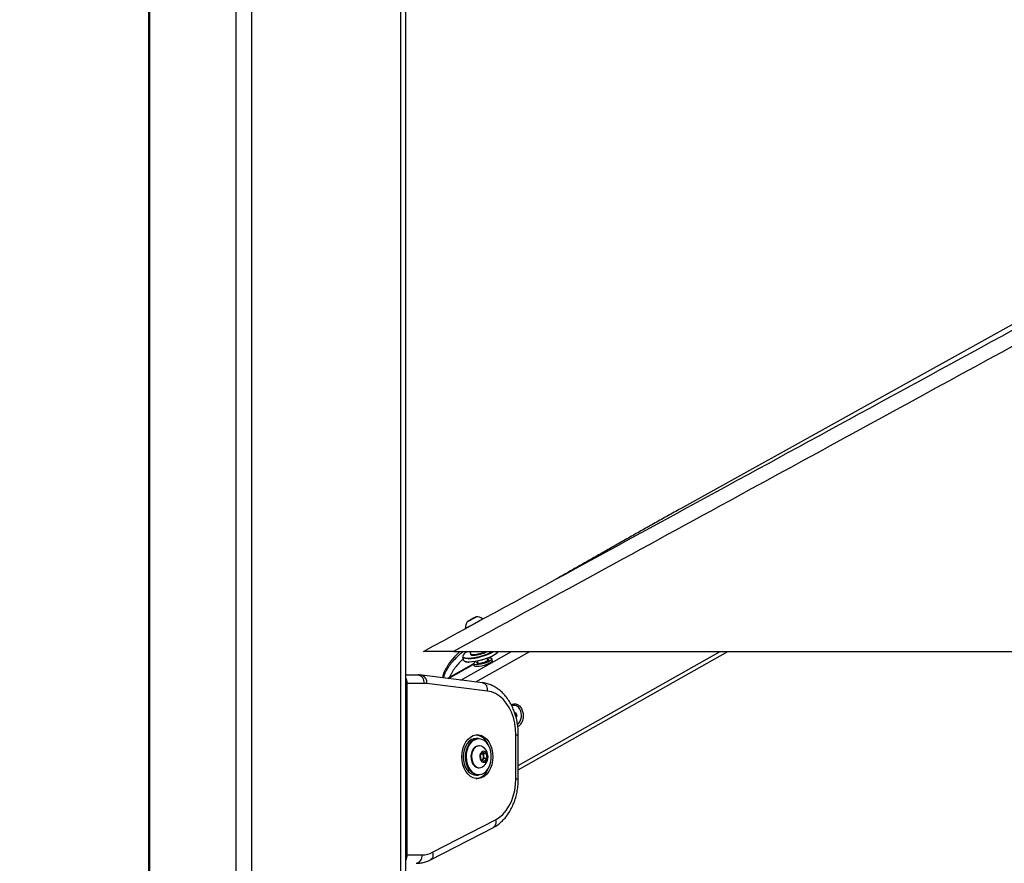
# Model space of a CAD drawing. Header units: millimetres. Extents: x 1591 to 17407, y 888 to 16227.
# Tile 9 of 78: x 3356 to 4297, y 5698 to 6504. Entities that reach past the tile are written whole.
import ezdxf

# ---------------------------------------------------------------- set-up
doc = ezdxf.new("R2010")
doc.units = ezdxf.units.MM
doc.layers.add('COMPONENT_GEOMETRY', color=7, linetype='Continuous')
doc.styles.add('SLDTEXTSTYLE1', font='TXT', dxfattribs={"width": 0.75})
doc.dimstyles.new('SLDDIMSTYLE0', dxfattribs={"dimtxt": 100, "dimasz": 6.604, "dimexe": 0, "dimexo": 0.0625, "dimgap": 25, "dimtad": 0, "dimtih": 1, "dimtoh": 1, "dimdec": 0, "dimlfac": 0.5, "dimrnd": 1e-09, "dimzin": 12, "dimdsep": 46, "dimtxsty": 'SLDTEXTSTYLE1', "dimsah": 1, "dimcen": 0.09, "dimadec": 0, "dimazin": 3, "dimtfac": 1, "dimtdec": 0, "dimtofl": 0, "dimtmove": 0, "dimatfit": 3, "dimfxl": 1, "dimfrac": 2, "dimtolj": 1, "dimtzin": 12, "dimarcsym": 0})

# ---------------------------------------------------------------- blocks, each defined once
blk = doc.blocks.new('_D_3')
at = {"layer": 'COMPONENT_GEOMETRY', "color": 7, "ltscale": 2}
for p, q in [((3713.93, 7249.5), (1732.15, 7249.5)), ((1738.5, 7249.5), (1738.5, 4229)), ((1738.5, 1049.75), (1738.5, 4070.25)), ((2628.56, 1049.75), (1732.15, 1049.75))]:
    blk.add_line(p, q, dxfattribs=at)
for points in [[(1738.5, 7249.5), (1737.49, 7242.89), (1739.52, 7242.89)], [(1738.5, 1049.75), (1739.52, 1056.35), (1737.49, 1056.35)]]:
    blk.add_solid(points, dxfattribs=at)
at = {"layer": 'COMPONENT_GEOMETRY', "color": 7, "ltscale": 2, "insert": (1590.73, 4199.15), "char_height": 100, "attachment_point": 1, "style": 'SLDTEXTSTYLE1'}
blk.add_mtext('3100', dxfattribs=at)

msp = doc.modelspace()

# ---------------------------------------------------------------- linework, layer by layer
at = {"color": 7, "linetype": 'Continuous', "lineweight": 25, "ltscale": 2}
for p, q in [((3479.15, 7229.05), (3479.15, 1481.05)), ((3724.96, 1481.05), (3724.96, 7229.05)), ((4771.05, 6472.16), (3987.61, 6037)), ((3787.68, 5931.19), (3785.18, 5929.83)), ((3785.18, 5929.83), (3785.43, 5929.97)), ((3785.43, 5929.97), (3788.17, 5931.47)), ((3785.43, 5929.96), (3785.43, 5929.97)), ((3790.43, 5932.7), (3787.68, 5931.19)), ((3788.17, 5931.47), (3790.67, 5932.84)), ((3788.18, 5931.46), (3788.17, 5931.47)), ((3790.67, 5932.84), (3790.43, 5932.7)), ((3798.9, 5931.06), (3798.53, 5931.73)), ((3781.86, 5922.61), (3782.23, 5921.95)), ((3770.62, 5900.55), (6310.54, 5900.55)), ((3832.58, 5787.41), (4032.92, 5900.55)), ((3779.18, 5895.43), (3780.02, 5892.46)), ((3786.57, 5898.68), (3786.77, 5897.97)), ((3793.32, 5891.35), (3793.94, 5889.15)), ((3803.56, 5891.87), (3802.94, 5894.07)), ((3807.72, 5891.86), (3807.2, 5893.71)), ((3789.87, 5888.85), (3765.04, 5874.83)), ((3789.87, 5888.82), (3790.4, 5886.96)), ((3724.96, 5878.11), (3736.77, 5878.11)), ((3798.45, 5870.7), (3740.34, 5877.89)), ((3726.1, 5870.11), (3726.1, 5706.11)), ((3742.42, 5870.11), (3726.1, 5870.11)), ((3803.12, 5862.76), (3745.01, 5869.95)), ((3828.61, 5849.01), (3828.25, 5849.01)), ((3828.92, 5842.37), (3829.48, 5842.5)), ((3829.48, 5842.5), (3831.03, 5839.81)), ((3829.79, 5839.81), (3831.03, 5839.81)), ((3831.03, 5839.81), (3830.41, 5837.51)), ((3794.45, 5817.45), (3792.19, 5817.45)), ((3830.23, 5778.98), (3830.23, 5820.92)), ((3832.58, 5778.98), (3832.58, 5820.92)), ((3795.27, 5810.45), (3794.74, 5810.45)), ((3796.3, 5801.4), (3798.74, 5804.47)), ((3796.97, 5796.87), (3796.3, 5801.4)), ((3800.07, 5795.43), (3796.97, 5796.87)), ((3798.35, 5796.97), (3797.92, 5796.43)), ((3797.94, 5803.47), (3798.9, 5803.03)), ((3799.56, 5798.51), (3798.35, 5796.97)), ((3798.74, 5804.47), (3801.84, 5803.03)), ((3798.9, 5803.03), (3801.84, 5803.03)), ((3798.9, 5803.03), (3799.23, 5800.77)), ((3799.23, 5800.77), (3799.56, 5798.51)), ((3799.56, 5798.51), (3802.5, 5798.51)), ((3802.5, 5798.51), (3800.07, 5795.43)), ((3801.84, 5803.03), (3802.5, 5798.51)), ((3794.74, 5789.45), (3795.27, 5789.45)), ((3792.19, 5782.45), (3794.45, 5782.45)), ((3748.72, 5701.53), (3808.7, 5732.4)), ((3750.72, 5708.64), (3810.69, 5739.51)), ((3726.1, 5706.11), (3740.56, 5706.11))]:
    msp.add_line(p, q, dxfattribs=at)
at = {"color": 8, "linetype": 'Continuous', "lineweight": 25, "ltscale": 2}
for p, q in [((3480.23, 7229.05), (3480.23, 1481.05)), ((3562.66, 7229.05), (3562.66, 1481.05)), ((3577.45, 7229.05), (3577.45, 1481.05)), ((3720.13, 7229.05), (3720.13, 1481.05)), ((3777.67, 5873.27), (3825.99, 5900.55)), ((3792.13, 5871.48), (3843.61, 5900.55)), ((3832.58, 5791.68), (4025.35, 5900.55)), ((3765.87, 5874.73), (3790, 5888.36)), ((3724.96, 5870.11), (3726.1, 5870.11)), ((3830.23, 5820.92), (3832.58, 5820.92)), ((3830.23, 5778.98), (3832.58, 5778.98)), ((3724.96, 5706.11), (3726.1, 5706.11))]:
    msp.add_line(p, q, dxfattribs=at)
at = {"color": 7, "linetype": 'Continuous', "lineweight": 25, "ltscale": 2, "flags": 128}
for points in [[(3781.86, 5922.61), (3782.02, 5922.7), (3782.75, 5923.09), (3784.03, 5923.79), (3785.77, 5924.74), (3787.84, 5925.87), (3790.09, 5927.1), (3792.34, 5928.33), (3794.44, 5929.48), (3796.22, 5930.45), (3797.55, 5931.19), (3798.34, 5931.62), (3798.53, 5931.73)], [(3783.77, 5929.06), (3783.96, 5929.16), (3784.75, 5929.59), (3786.02, 5930.28), (3787.59, 5931.14), (3789.2, 5932.02), (3790.62, 5932.8), (3791.63, 5933.36), (3792.08, 5933.6), (3791.89, 5933.5), (3791.1, 5933.07), (3789.83, 5932.38), (3788.27, 5931.52), (3786.65, 5930.64), (3785.23, 5929.86), (3784.22, 5929.31), (3783.77, 5929.06)], [(3783.83, 5900.56), (3782.26, 5899.59), (3780.67, 5898.35), (3779.71, 5897.2), (3779.41, 5896.19), (3779.71, 5895.44)], [(3785.36, 5890.72), (3788.09, 5890.85), (3791.18, 5891.25), (3794.49, 5891.88), (3797.91, 5892.74), (3801.28, 5893.78), (3804.47, 5894.96), (3807.35, 5896.23), (3809.8, 5897.54), (3811.72, 5898.84), (3813.03, 5900.07), (3813.42, 5900.62)], [(3812.98, 5899.91), (3812.76, 5899.63), (3811.48, 5898.43), (3809.61, 5897.16), (3807.21, 5895.88), (3804.4, 5894.64), (3801.28, 5893.49), (3797.99, 5892.47), (3794.65, 5891.64), (3791.41, 5891.01), (3788.4, 5890.63), (3785.73, 5890.5)], [(3787.01, 5900.57), (3786.8, 5899.93), (3786.56, 5899.03)], [(3784.53, 5893.69), (3782.27, 5893.83), (3780.58, 5894.22), (3779.52, 5894.86), (3779.18, 5895.43)], [(3780.02, 5892.46), (3780.36, 5891.88), (3781.42, 5891.25), (3783.11, 5890.85), (3785.36, 5890.72)], [(3786.56, 5899.03), (3786.55, 5898.86), (3786.89, 5898.25), (3787.89, 5897.87), (3789.47, 5897.74)], [(3786.77, 5897.97), (3787.09, 5897.54), (3788.09, 5897.16), (3789.67, 5897.03)], [(3792.62, 5887.93), (3791.07, 5888.07), (3790.12, 5888.46), (3789.86, 5889.08), (3790.29, 5889.88), (3791.39, 5890.79), (3791.86, 5891.09)], [(3804.32, 5894.61), (3804.45, 5894.61), (3806, 5894.47), (3806.95, 5894.08), (3807.21, 5893.45), (3806.78, 5892.65), (3805.68, 5891.74), (3803.99, 5890.79), (3801.87, 5889.88), (3799.47, 5889.08), (3797, 5888.46), (3794.66, 5888.07), (3792.62, 5887.93), (3792.62, 5887.93)], [(3794.7, 5889.1), (3793.52, 5889.24), (3792.95, 5889.61), (3793.05, 5890.19), (3793.51, 5890.67)], [(3807.72, 5891.86), (3807.74, 5891.6), (3807.3, 5890.8), (3806.2, 5889.89), (3804.52, 5888.94), (3802.39, 5888.02), (3800, 5887.22), (3797.53, 5886.6), (3795.18, 5886.21), (3793.15, 5886.07)], [(3803.13, 5893.39), (3803.55, 5893.3), (3804.12, 5892.93), (3804.02, 5892.35), (3803.26, 5891.64), (3801.93, 5890.89), (3800.19, 5890.19), (3798.25, 5889.61), (3796.35, 5889.24), (3794.7, 5889.1)], [(3793.15, 5886.07), (3791.6, 5886.21), (3790.65, 5886.6), (3790.4, 5886.96)], [(3830.23, 5820.92), (3829.96, 5826.57), (3829.16, 5832.11), (3827.83, 5837.45), (3826.01, 5842.49), (3823.73, 5847.14), (3821.03, 5851.32), (3817.95, 5854.94), (3814.56, 5857.94), (3810.91, 5860.27), (3807.08, 5861.89), (3803.12, 5862.76)], [(3778.61, 5799.95), (3778.87, 5803.81), (3779.62, 5807.54), (3780.84, 5811.01), (3782.49, 5814.1), (3784.51, 5816.71), (3786.84, 5818.75), (3789.4, 5820.15), (3792.09, 5820.86), (3794.83, 5820.86), (3797.53, 5820.15), (3800.08, 5818.75), (3802.41, 5816.71), (3804.44, 5814.1), (3806.09, 5811.01), (3807.31, 5807.54), (3808.06, 5803.81), (3808.31, 5799.95), (3808.06, 5796.09), (3807.31, 5792.36), (3806.09, 5788.9), (3804.44, 5785.8), (3802.41, 5783.19), (3800.08, 5781.15), (3797.53, 5779.75), (3794.83, 5779.04), (3792.09, 5779.04), (3789.4, 5779.75), (3786.84, 5781.15), (3784.51, 5783.19), (3782.49, 5785.8), (3780.84, 5788.9), (3779.62, 5792.36), (3778.87, 5796.09), (3778.61, 5799.95)], [(3792.19, 5817.45), (3790.21, 5817.23), (3787.8, 5816.31), (3785.56, 5814.72), (3783.59, 5812.53), (3781.98, 5809.83), (3780.78, 5806.72), (3780.05, 5803.33), (3779.82, 5799.8), (3780.09, 5796.28), (3780.86, 5792.91), (3782.09, 5789.83), (3783.74, 5787.17), (3785.73, 5785.02), (3787.99, 5783.49), (3790.42, 5782.63), (3792.19, 5782.45)], [(3794.45, 5782.45), (3792.68, 5782.63), (3790.25, 5783.49), (3788, 5785.02), (3786, 5787.17), (3784.36, 5789.83), (3783.12, 5792.91), (3782.35, 5796.28), (3782.08, 5799.8), (3782.31, 5803.33), (3783.04, 5806.72), (3784.24, 5809.83), (3785.85, 5812.53), (3787.82, 5814.72), (3790.06, 5816.31), (3792.48, 5817.23), (3794.45, 5817.45)], [(3806.75, 5801.82), (3806.24, 5805.21), (3805.26, 5808.37), (3803.84, 5811.2), (3802.06, 5813.56), (3799.97, 5815.37), (3797.67, 5816.54), (3795.25, 5817.04), (3792.8, 5816.83), (3790.44, 5815.94), (3788.25, 5814.39), (3786.33, 5812.25), (3784.75, 5809.6), (3783.58, 5806.56), (3782.87, 5803.25), (3782.64, 5799.81), (3782.91, 5796.37), (3783.66, 5793.08), (3784.87, 5790.06), (3786.48, 5787.46), (3788.43, 5785.36), (3790.63, 5783.87), (3793.01, 5783.03), (3795.45, 5782.88), (3797.86, 5783.43), (3800.15, 5784.66), (3802.22, 5786.52), (3803.98, 5788.92), (3805.36, 5791.78), (3806.3, 5794.97), (3806.78, 5798.36), (3806.75, 5801.82)], [(3794.74, 5810.45), (3793.22, 5810.23), (3791.39, 5809.33), (3789.79, 5807.78), (3788.53, 5805.7), (3787.68, 5803.24), (3787.32, 5800.54), (3787.47, 5797.81), (3788.11, 5795.22), (3789.2, 5792.96), (3790.67, 5791.17), (3792.41, 5789.98), (3794.32, 5789.47), (3794.74, 5789.45)], [(3798.21, 5809.59), (3797.6, 5809.92), (3795.69, 5810.43), (3793.76, 5810.23), (3791.93, 5809.33), (3790.33, 5807.78), (3789.06, 5805.7), (3788.22, 5803.24), (3787.86, 5800.54), (3788, 5797.81), (3788.64, 5795.22), (3789.74, 5792.96), (3791.2, 5791.17), (3792.95, 5789.98), (3794.85, 5789.47), (3796.79, 5789.67), (3798.21, 5790.31)], [(3803.04, 5801.02), (3802.52, 5802.81), (3801.58, 5804.2), (3800.34, 5805.03), (3798.98, 5805.17), (3797.68, 5804.6), (3796.61, 5803.41), (3795.91, 5801.75), (3795.69, 5799.84), (3795.97, 5797.95), (3796.71, 5796.33), (3797.82, 5795.2), (3799.14, 5794.71), (3800.49, 5794.93), (3801.7, 5795.83), (3802.6, 5797.28), (3803.07, 5799.09), (3803.04, 5801.02)], [(3797.85, 5796.46), (3798.05, 5796.64), (3798.35, 5796.97)], [(3810.69, 5739.51), (3814.37, 5741.82), (3817.8, 5744.81), (3820.91, 5748.43), (3823.65, 5752.61), (3825.96, 5757.28), (3827.8, 5762.35), (3829.14, 5767.72), (3829.96, 5773.3), (3830.23, 5778.98)]]:
    msp.add_lwpolyline(points, dxfattribs=at)
at = {"color": 8, "linetype": 'Continuous', "lineweight": 25, "ltscale": 2, "flags": 128}
for points in [[(3810.69, 5739.51), (3810.96, 5738.05), (3811, 5736.64), (3810.81, 5735.34), (3810.4, 5734.2), (3809.79, 5733.26), (3808.99, 5732.57), (3808.7, 5732.4)], [(3750.72, 5708.64), (3750.99, 5707.18), (3751.03, 5705.77), (3750.84, 5704.47), (3750.43, 5703.33), (3749.81, 5702.39), (3749.01, 5701.7), (3748.72, 5701.53)]]:
    msp.add_lwpolyline(points, dxfattribs=at)
at = {"color": 7, "linetype": 'Continuous', "lineweight": 25, "ltscale": 4}
for centre, radius, start, end in [((3792.49, 5922.99), 10.63, 145.21365, 182.01121), ((3792.49, 5922.99), 10.63, 56.62609, 92.13206), ((3782.52, 5948.04), 54.38, 272.11374, 299.19822), ((3788.11, 5928.51), 30.8, 272.54005, 294.77661), ((3788.57, 5926.67), 29.66, 272.13168, 298.28379), ((3785.03, 5899.68), 9.21, 247.32541, 274.37243), ((3735.35, 5871.11), 7.14, 351.95053, 78.57825), ((3742.42, 5849.04), 21.07, 82.93872, 89.9947), ((3828.65, 5843.19), 5.76, 22.80527, 113.4854), ((3823.58, 5839.37), 12.01, 313.58211, 30.27665), ((3789.28, 5805.53), 15.68, 20.2825, 78.49899), ((3792.33, 5799.95), 11.29, 8.37986, 58.61131), ((3795.17, 5800.36), 4.08, 5.70743, 48.18801), ((3792.33, 5799.95), 11.29, 301.38869, 8.37986), ((3794.24, 5799.93), 5.06, 324.20775, 9.56859), ((3789.88, 5793.66), 14.88, 279.761, 341.45751), ((3733.49, 5705.11), 7.14, 281.42175, 8.04947), ((3740.44, 5728.23), 22.12, 270.31718, 297.6867)]:
    msp.add_arc(centre, radius, start, end, dxfattribs=at)
at = {"color": 8, "linetype": 'Continuous', "lineweight": 25, "ltscale": 4}
for centre, radius, start, end in [((3782.36, 5948.82), 54.65, 272.43841, 297.97706), ((3783.55, 5900.31), 6.2, 231.71117, 280.55623), ((3738.33, 5871.36), 6.82, 348.03575, 72.96853), ((3796.45, 5864.17), 6.83, 348.03979, 72.93689)]:
    msp.add_arc(centre, radius, start, end, dxfattribs=at)
at = {"color": 7, "linetype": 'Continuous', "lineweight": 25, "ltscale": 2}
for points, knots in [([(4847.86, 6488.96), (4713.68, 6415.61), (4445.33, 6268.92), (4086.2, 6072.82), (3861.28, 5950.05), (3770.62, 5900.55)], [0, 0, 0, 0, 0.373791, 0.747581, 1, 1, 1, 1]), ([(3741.88, 5900.55), (3948.71, 6013.37), (4293.41, 6201.4), (4638.23, 6389.57), (4776.15, 6464.84)], [0, 0, 0, 0, 0.600014, 1, 1, 1, 1]), ([(3987.61, 6037), (3983.53, 6034.73), (3975.33, 6030.16), (3963.23, 6023.37), (3951.18, 6016.57), (3939.18, 6009.77), (3927.22, 6002.97), (3915.28, 5996.17), (3903.34, 5989.37), (3891.38, 5982.58), (3879.9, 5976.06), (3872.43, 5971.84), (3868.93, 5969.86)], [0, 0, 0, 0, 0.096725, 0.194471, 0.293237, 0.393021, 0.493824, 0.595645, 0.698485, 0.802346, 0.907229, 1, 1, 1, 1]), ([(3770.62, 5900.55), (3768.92, 5900.55), (3765.54, 5900.55), (3760.78, 5900.55), (3756.45, 5900.55), (3752.62, 5900.55), (3749.25, 5900.55), (3745.82, 5900.55), (3743.39, 5900.55), (3742.07, 5900.55), (3741.94, 5900.55), (3741.88, 5900.55)], [0, 0, 0, 0, 0.109706, 0.219268, 0.312063, 0.404724, 0.498293, 0.59186, 0.750711, 0.875228, 1, 1, 1, 1]), ([(3776.76, 5900.55), (3775.76, 5899.64), (3772.92, 5897.01), (3769, 5892.55), (3765.27, 5887.56), (3762.7, 5883.23), (3761.15, 5879.57), (3760.32, 5877.04), (3760.22, 5875.73), (3760.2, 5875.43)], [0, 0, 0, 0, 0.1323244, 0.3792502, 0.5807929, 0.7425693, 0.8706668, 0.9711817, 1, 1, 1, 1]), ([(3740.34, 5877.89), (3739.46, 5877.98), (3738.27, 5878.1), (3737.08, 5878.11), (3736.77, 5878.11)], [0, 0, 0, 0, 0.738034, 1, 1, 1, 1]), ([(3832.58, 5820.92), (3832.56, 5821.94), (3832.52, 5824.85), (3832.09, 5829.62), (3831.13, 5835.15), (3829.69, 5840.51), (3827.81, 5845.63), (3825.49, 5850.45), (3822.76, 5854.9), (3819.64, 5858.92), (3816.16, 5862.45), (3812.39, 5865.41), (3808.38, 5867.78), (3804.2, 5869.51), (3800.85, 5870.37), (3798.92, 5870.63), (3798.45, 5870.7)], [0, 0, 0, 0, 0.042417, 0.120531, 0.198764, 0.277125, 0.35564, 0.434306, 0.513062, 0.591751, 0.670146, 0.747955, 0.824879, 0.900711, 0.975413, 1, 1, 1, 1]), ([(3825.89, 5849.42), (3826.04, 5849.53), (3826.62, 5849.99), (3827.8, 5850.4), (3829.87, 5850.65), (3832.49, 5849.81), (3835.21, 5847.26), (3836.21, 5844.65), (3836.71, 5843.34)], [0, 0, 0, 0, 0.038938, 0.158, 0.277502, 0.516321, 0.757354, 1, 1, 1, 1]), ([(3836.71, 5843.34), (3836.98, 5841.91), (3837.53, 5839.06), (3836.77, 5834.64), (3835.26, 5831.53), (3833.63, 5829.74), (3832.68, 5828.95), (3832.14, 5828.73), (3832.09, 5828.71)], [0, 0, 0, 0, 0.24917, 0.496847, 0.742232, 0.864354, 0.986908, 1, 1, 1, 1]), ([(3808.7, 5732.4), (3809.48, 5732.83), (3811.58, 5733.98), (3814.81, 5736.31), (3818.29, 5739.52), (3821.47, 5743.23), (3824.32, 5747.41), (3826.79, 5752.01), (3828.86, 5756.95), (3830.5, 5762.18), (3831.68, 5767.61), (3832.43, 5773.24), (3832.53, 5777.05), (3832.58, 5778.98)], [0, 0, 0, 0, 0.054322, 0.145826, 0.238109, 0.331511, 0.425806, 0.520714, 0.615974, 0.711386, 0.806822, 0.902255, 1, 1, 1, 1]), ([(3734.9, 5698.11), (3735.78, 5698.13), (3738.09, 5698.2), (3741.79, 5698.84), (3745.53, 5700), (3747.78, 5701.08), (3748.72, 5701.53)], [0, 0, 0, 0, 0.185339, 0.485252, 0.785405, 1, 1, 1, 1])]:
    msp.add_open_spline(points, degree=3, knots=knots, dxfattribs=at)
at = {"color": 8, "linetype": 'Continuous', "lineweight": 25, "ltscale": 2}
for points, knots in [([(3761.37, 5875.29), (3761.4, 5875.49), (3761.5, 5876.23), (3761.86, 5877.57), (3762.41, 5879.18), (3763.07, 5880.72), (3763.99, 5882.57), (3765.3, 5884.82), (3767.09, 5887.42), (3769.21, 5890.14), (3771.68, 5892.96), (3774.5, 5895.85), (3777.19, 5898.39), (3778.98, 5899.91), (3779.73, 5900.55)], [0, 0, 0, 0, 0.019339, 0.069831, 0.131078, 0.17933, 0.227733, 0.325322, 0.424889, 0.524844, 0.651366, 0.778288, 0.90612, 1, 1, 1, 1]), ([(3779.76, 5893.37), (3779.32, 5892.97), (3777.93, 5891.67), (3775.7, 5889.34), (3773.38, 5886.68), (3771.48, 5884.22), (3769.95, 5882), (3768.57, 5879.66), (3767.58, 5877.64), (3767.18, 5876.37), (3767.06, 5875.97)], [0, 0, 0, 0, 0.081614, 0.263084, 0.445082, 0.568111, 0.691495, 0.816564, 0.942681, 1, 1, 1, 1]), ([(3724.96, 5874.95), (3725.09, 5874.73), (3725.63, 5873.86), (3726.01, 5872.11), (3726.07, 5870.66), (3726.1, 5870.11)], [0, 0, 0, 0, 0.169903, 0.682488, 1, 1, 1, 1]), ([(3726.1, 5706.11), (3726.04, 5705.23), (3725.9, 5703.48), (3725.4, 5701.74), (3724.97, 5701.14), (3724.96, 5701.12)], [0, 0, 0, 0, 0.495271, 0.989456, 1, 1, 1, 1])]:
    msp.add_open_spline(points, degree=3, knots=knots, dxfattribs=at)

# ---------------------------------------------------------------- dimensions: what is measured, and where the dimension line sits
at = {"layer": 'COMPONENT_GEOMETRY', "color": 7, "ltscale": 2}
dim = msp.add_linear_dim(base=(1738.5, 1049.75), p1=(3716.47, 7249.5), p2=(2631.1, 1049.75), angle=90, dimstyle='SLDDIMSTYLE0', dxfattribs=at)
dim.commit()
dim.dimension.update_dxf_attribs({"geometry": '_D_3', "text_midpoint": (1738.5, 4149.62), "dimtype": 160})

doc.saveas('drawing.dxf')
